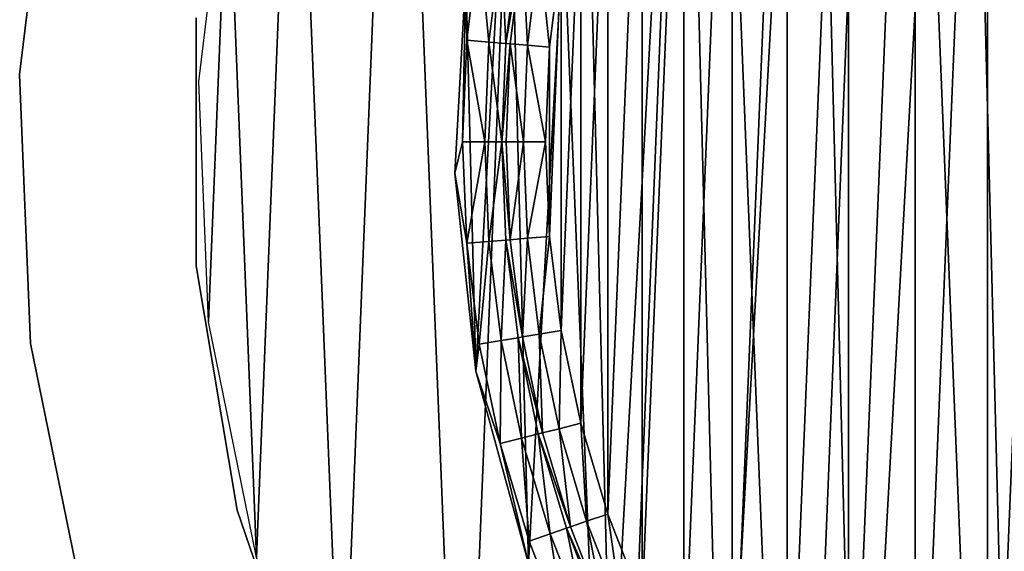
# Model space of a CAD drawing. Header units: millimetres. Extents: x 10 to 569, y -280 to 280.
# Tile 3 of 13: x 10 to 174, y -68 to 20. Entities that reach past the tile are written whole.
import ezdxf

# ---------------------------------------------------------------- set-up
doc = ezdxf.new("R2010")
doc.units = ezdxf.units.MM
doc.header["$LTSCALE"] = 25.4
doc.layers.get('0').update_dxf_attribs({"true_color": 0xff5454})

# ---------------------------------------------------------------- blocks, each defined once
blk = doc.blocks.new('MIST-8943.STL#1')
at = {"color": 7, "true_color": 0xffffff}
mesh = blk.add_polyface(dxfattribs=at)
corners = [(44.43, 50.01, 1.42), (41.2, -30.13, 1.42), (39.58, 10.07, 1.42), (49.25, -69.55, 1.42), (55.62, 88.65, 1.42), (63.52, -107.17, 1.42), (72.87, 125, 1.42), (83.63, -142.02, 1.42), (95.73, 158.11, 1.42), (109.08, -173.18, 1.42), (123.6, 187.13, 1.42), (139.19, -199.86, 1.42), (155.76, 211.3, 1.42), (173.2, -221.36, 1.42), (191.39, 229.99, 1.42), (210.21, -237.13, 1.42), (229.55, 242.74, 1.42), (249.28, -246.76, 1.42), (269.26, 249.19, 1.42), (289.38, -250, 1.42), (309.49, 249.19, 1.42), (329.48, -246.76, 1.42), (349.21, 242.74, 1.42), (368.54, -237.13, 1.42), (387.37, 229.99, 1.42), (405.56, -221.36, 1.42), (422.99, 211.3, 1.42), (439.56, -199.86, 1.42), (455.16, 187.13, 1.42), (469.68, -173.18, 1.42), (483.03, 158.11, 1.42), (495.12, -142.02, 1.42), (505.88, 125, 1.42), (515.24, -107.17, 1.42), (523.13, 88.65, 1.42), (529.51, -69.55, 1.42), (534.33, 50.01, 1.42), (537.56, -30.13, 1.42), (539.18, 10.07, 1.42)]
mesh.append_faces([[corners[k] for k in face] for face in [(0, 1, 2), (37, 36, 38)]], dxfattribs={"vtx0": -1, "color": 7})
mesh.append_faces([[corners[k] for k in face] for face in [(1, 0, 3), (3, 4, 5), (5, 6, 7), (7, 8, 9), (9, 10, 11), (11, 12, 13), (13, 14, 15), (15, 16, 17), (17, 18, 19), (19, 20, 21), (21, 22, 23), (23, 24, 25), (25, 26, 27), (27, 28, 29), (29, 30, 31), (31, 32, 33), (33, 34, 35), (35, 36, 37)]], dxfattribs={"vtx0": -1, "vtx1": -1, "color": 7})
mesh.append_faces([[corners[k] for k in face] for face in [(3, 0, 4), (5, 4, 6), (7, 6, 8), (9, 8, 10), (11, 10, 12), (13, 12, 14), (15, 14, 16), (17, 16, 18), (19, 18, 20), (21, 20, 22), (23, 22, 24), (25, 24, 26), (27, 26, 28), (29, 28, 30), (31, 30, 32), (33, 32, 34), (35, 34, 36)]], dxfattribs={"vtx0": -1, "vtx2": -1, "color": 7})
mesh = blk.add_polyface(dxfattribs=at)
corners = [(84.28, 28, 141.92), (83.72, 0, 141.92), (82.44, -5.27, 141.92), (84.42, 16.98, 141.92), (86.52, 33.85, 141.92), (91.43, 60.53, 141.92), (90.01, 50.49, 141.92), (94.86, 66.78, 141.92), (103.7, 91.5, 141.92), (101.04, 82.61, 141.92), (108.5, 97.88, 141.92), (120.78, 120.1, 141.92), (117.2, 112.49, 141.92), (127.08, 126.32, 141.92), (142.23, 145.59, 141.92), (138.07, 139.29, 141.92), (150.09, 151.31, 141.92), (167.49, 167.31, 141.92), (163.06, 162.29, 141.92), (176.89, 172.17, 141.92), (195.91, 184.7, 141.92), (191.49, 180.87, 141.92), (206.76, 188.34, 141.92), (226.75, 197.3, 141.92), (222.6, 194.52, 141.92), (238.89, 199.37, 141.92), (259.21, 204.79, 141.92), (255.53, 202.86, 141.92), (272.39, 204.96, 141.92), (292.45, 206.98, 141.92), (289.38, 205.66, 141.92), (306.36, 204.96, 141.92), (325.61, 203.8, 141.92), (323.23, 202.86, 141.92), (339.86, 199.37, 141.92), (357.83, 195.35, 141.92), (356.15, 194.52, 141.92), (371.99, 188.34, 141.92), (388.28, 181.84, 141.92), (387.26, 180.87, 141.92), (401.86, 172.17, 141.92), (416.17, 163.62, 141.92), (415.7, 162.3, 141.92), (428.67, 151.31, 141.92), (440.78, 141.16, 141.92), (440.69, 139.29, 141.92), (451.67, 126.32, 141.92), (461.46, 115.05, 141.92), (461.55, 112.49, 141.92), (477.69, 85.96, 141.92), (470.25, 97.88, 141.92), (477.72, 82.61, 141.92), (489.04, 54.64, 141.92), (483.9, 66.78, 141.92), (488.75, 50.49, 141.92), (492.23, 33.85, 141.92), (495.22, 21.9, 141.92), (494.34, 16.98, 141.92), (495.04, 0, 141.92), (84.42, -16.98, 141.92), (85.97, -38.39, 141.92), (86.52, -33.85, 141.92), (90.01, -50.49, 141.92), (94.76, -70.52, 141.92), (94.86, -66.78, 141.92), (101.04, -82.61, 141.92), (108.6, -100.83, 141.92), (108.5, -97.88, 141.92), (117.21, -112.49, 141.92), (127.11, -128.52, 141.92), (127.08, -126.32, 141.92), (138.07, -139.29, 141.92), (149.83, -152.89, 141.92), (150.09, -151.31, 141.92), (163.06, -162.3, 141.92), (176.16, -173.29, 141.92), (176.89, -172.17, 141.92), (205.42, -189.21, 141.92), (191.49, -180.87, 141.92), (206.77, -188.34, 141.92), (236.86, -200.23, 141.92), (222.6, -194.52, 141.92), (238.89, -199.37, 141.92), (269.66, -206.06, 141.92), (255.53, -202.86, 141.92), (272.4, -204.96, 141.92), (302.97, -206.55, 141.92), (289.38, -205.66, 141.92), (306.36, -204.96, 141.92), (335.93, -201.7, 141.92), (323.23, -202.86, 141.92), (339.87, -199.37, 141.92), (367.68, -191.62, 141.92), (356.16, -194.52, 141.92), (371.99, -188.34, 141.92), (397.4, -176.58, 141.92), (387.26, -180.87, 141.92), (401.86, -172.17, 141.92), (424.33, -156.96, 141.92), (415.7, -162.29, 141.92), (428.67, -151.31, 141.92), (447.76, -133.28, 141.92), (440.69, -139.29, 141.92), (451.67, -126.32, 141.92), (467.09, -106.15, 141.92), (461.55, -112.49, 141.92), (470.25, -97.88, 141.92), (481.82, -76.27, 141.92), (477.72, -82.61, 141.92), (483.9, -66.78, 141.92), (491.56, -44.41, 141.92), (488.75, -50.49, 141.92), (492.23, -33.85, 141.92), (496.06, -11.4, 141.92), (494.34, -16.98, 141.92)]
mesh.append_faces([[corners[k] for k in face] for face in [(0, 1, 2), (1, 0, 3), (3, 0, 4), (4, 5, 6), (6, 5, 7), (7, 8, 9), (9, 8, 10), (10, 11, 12), (12, 11, 13), (13, 14, 15), (15, 14, 16), (16, 17, 18), (18, 17, 19), (19, 20, 21), (21, 20, 22), (22, 23, 24), (24, 23, 25), (25, 26, 27), (27, 26, 28), (28, 29, 30), (30, 29, 31), (31, 32, 33), (33, 32, 34), (34, 35, 36), (36, 35, 37), (37, 38, 39), (39, 38, 40), (40, 41, 42), (42, 41, 43), (43, 44, 45), (45, 44, 46), (46, 47, 48), (48, 49, 50), (50, 49, 51), (51, 52, 53), (53, 52, 54), (54, 52, 55), (55, 56, 57), (57, 56, 58), (2, 59, 60), (59, 2, 1), (60, 62, 63), (63, 65, 66), (66, 68, 69), (69, 71, 72), (72, 74, 75), (75, 76, 77), (77, 79, 80), (80, 82, 83), (83, 85, 86), (86, 88, 89), (89, 91, 92), (92, 94, 95), (95, 97, 98), (98, 100, 101), (101, 103, 104), (104, 106, 107), (107, 109, 110), (110, 112, 113), (113, 58, 56)]], dxfattribs={"vtx0": -1, "vtx1": -1, "color": 7})
mesh.append_faces([[corners[k] for k in face] for face in [(4, 0, 5), (7, 5, 8), (10, 8, 11), (13, 11, 14), (16, 14, 17), (19, 17, 20), (22, 20, 23), (25, 23, 26), (28, 26, 29), (31, 29, 32), (34, 32, 35), (37, 35, 38), (40, 38, 41), (43, 41, 44), (46, 44, 47), (48, 47, 49), (51, 49, 52), (55, 52, 56), (60, 59, 61), (60, 61, 62), (63, 62, 64), (63, 64, 65), (66, 65, 67), (66, 67, 68), (69, 68, 70), (69, 70, 71), (72, 71, 73), (72, 73, 74), (75, 74, 76), (77, 76, 78), (77, 78, 79), (80, 79, 81), (80, 81, 82), (83, 82, 84), (83, 84, 85), (86, 85, 87), (86, 87, 88), (89, 88, 90), (89, 90, 91), (92, 91, 93), (92, 93, 94), (95, 94, 96), (95, 96, 97), (98, 97, 99), (98, 99, 100), (101, 100, 102), (101, 102, 103), (104, 103, 105), (104, 105, 106), (107, 106, 108), (107, 108, 109), (110, 109, 111), (110, 111, 112), (113, 112, 114), (113, 114, 58)]], dxfattribs={"vtx0": -1, "vtx2": -1, "color": 7})
mesh = blk.add_polyface(dxfattribs=at)
corners = [(85.97, -38.39, 142.94), (84.28, 28, 142.94), (82.44, -5.27, 142.94), (91.43, 60.53, 142.94), (94.76, -70.52, 142.94), (103.7, 91.5, 142.94), (108.6, -100.83, 142.94), (120.78, 120.1, 142.94), (127.11, -128.52, 142.94), (142.23, 145.59, 142.94), (149.83, -152.89, 142.94), (167.49, 167.31, 142.94), (176.16, -173.29, 142.94), (195.91, 184.7, 142.94), (205.42, -189.21, 142.94), (226.75, 197.3, 142.94), (236.86, -200.23, 142.94), (259.21, 204.79, 142.94), (269.66, -206.06, 142.94), (292.45, 206.98, 142.94), (302.97, -206.55, 142.94), (325.61, 203.8, 142.94), (335.93, -201.7, 142.94), (357.83, 195.35, 142.94), (367.68, -191.62, 142.94), (388.28, 181.84, 142.94), (397.4, -176.58, 142.94), (416.17, 163.62, 142.94), (424.33, -156.96, 142.94), (440.78, 141.16, 142.94), (447.76, -133.28, 142.94), (461.46, 115.05, 142.94), (467.09, -106.15, 142.94), (477.69, 85.96, 142.94), (481.82, -76.27, 142.94), (489.04, 54.64, 142.94), (491.56, -44.41, 142.94), (495.22, 21.9, 142.94), (496.06, -11.4, 142.94)]
mesh.append_faces([[corners[k] for k in face] for face in [(0, 1, 2), (37, 36, 38)]], dxfattribs={"vtx0": -1, "color": 7})
mesh.append_faces([[corners[k] for k in face] for face in [(1, 0, 3), (3, 4, 5), (5, 6, 7), (7, 8, 9), (9, 10, 11), (11, 12, 13), (13, 14, 15), (15, 16, 17), (17, 18, 19), (19, 20, 21), (21, 22, 23), (23, 24, 25), (25, 26, 27), (27, 28, 29), (29, 30, 31), (31, 32, 33), (33, 34, 35), (35, 36, 37)]], dxfattribs={"vtx0": -1, "vtx1": -1, "color": 7})
mesh.append_faces([[corners[k] for k in face] for face in [(3, 0, 4), (5, 4, 6), (7, 6, 8), (9, 8, 10), (11, 10, 12), (13, 12, 14), (15, 14, 16), (17, 16, 18), (19, 18, 20), (21, 20, 22), (23, 22, 24), (25, 24, 26), (27, 26, 28), (29, 28, 30), (31, 30, 32), (33, 32, 34), (35, 34, 36)]], dxfattribs={"vtx0": -1, "vtx2": -1, "color": 7})
mesh = blk.add_polyface(dxfattribs=at)
corners = [(98.29, 15.83, 133.92), (98.29, -15.84, 133.92), (97.63, 0, 133.92), (100.25, 31.56, 133.92), (100.25, -31.56, 133.92), (103.5, 47.07, 133.92), (103.5, -47.07, 133.92), (108.02, 62.26, 133.92), (108.02, -62.26, 133.92), (113.78, 77.02, 133.92), (113.78, -77.02, 133.92), (120.74, 91.26, 133.92), (120.74, -91.26, 133.92), (128.86, 104.87, 133.92), (128.86, -104.88, 133.92), (138.06, 117.77, 133.92), (138.06, -117.77, 133.92), (148.31, 129.86, 133.92), (148.31, -129.87, 133.92), (159.51, 141.07, 133.92), (159.51, -141.07, 133.92), (171.61, 151.31, 133.92), (171.61, -151.31, 133.92), (184.5, 160.52, 133.92), (184.5, -160.52, 133.92), (198.12, 168.63, 133.92), (198.12, -168.63, 133.92), (212.35, 175.59, 133.92), (212.36, -175.6, 133.92), (227.12, 181.36, 133.92), (227.12, -181.36, 133.92), (242.31, 185.88, 133.92), (242.31, -185.88, 133.92), (257.82, 189.13, 133.92), (257.82, -189.13, 133.92), (273.54, 191.09, 133.92), (273.54, -191.09, 133.92), (289.38, 191.74, 133.92), (289.38, -191.74, 133.92), (305.21, 191.09, 133.92), (305.21, -191.09, 133.92), (320.94, 189.13, 133.92), (320.94, -189.13, 133.92), (336.45, 185.88, 133.92), (336.45, -185.88, 133.92), (351.64, 181.36, 133.92), (351.64, -181.36, 133.92), (366.4, 175.6, 133.92), (366.4, -175.59, 133.92), (380.64, 168.63, 133.92), (380.64, -168.63, 133.92), (394.25, 160.52, 133.92), (394.25, -160.52, 133.92), (407.15, 151.31, 133.92), (407.15, -151.31, 133.92), (419.24, 141.07, 133.92), (419.24, -141.07, 133.92), (430.45, 129.87, 133.92), (430.45, -129.86, 133.92), (440.69, 117.77, 133.92), (440.69, -117.77, 133.92), (449.9, 104.88, 133.92), (449.9, -104.87, 133.92), (458.01, 91.26, 133.92), (458.01, -91.26, 133.92), (464.97, 77.02, 133.92), (464.97, -77.02, 133.92), (470.73, 62.26, 133.92), (470.73, -62.26, 133.92), (475.26, 47.07, 133.92), (475.26, -47.07, 133.92), (478.51, 31.56, 133.92), (478.51, -31.56, 133.92), (480.47, 15.84, 133.92), (480.47, -15.83, 133.92), (481.12, 0, 133.92)]
mesh.append_faces([[corners[k] for k in face] for face in [(0, 1, 2), (74, 73, 75)]], dxfattribs={"vtx0": -1, "color": 7})
mesh.append_faces([[corners[k] for k in face] for face in [(1, 3, 4), (4, 5, 6), (6, 7, 8), (8, 9, 10), (10, 11, 12), (12, 13, 14), (14, 15, 16), (16, 17, 18), (18, 19, 20), (20, 21, 22), (22, 23, 24), (24, 25, 26), (26, 27, 28), (28, 29, 30), (30, 31, 32), (32, 33, 34), (34, 35, 36), (36, 37, 38), (38, 39, 40), (40, 41, 42), (42, 43, 44), (44, 45, 46), (46, 47, 48), (48, 49, 50), (50, 51, 52), (52, 53, 54), (54, 55, 56), (56, 57, 58), (58, 59, 60), (60, 61, 62), (62, 63, 64), (64, 65, 66), (66, 67, 68), (68, 69, 70), (70, 71, 72), (72, 73, 74)]], dxfattribs={"vtx0": -1, "vtx1": -1, "color": 7})
mesh.append_faces([[corners[k] for k in face] for face in [(1, 0, 3), (4, 3, 5), (6, 5, 7), (8, 7, 9), (10, 9, 11), (12, 11, 13), (14, 13, 15), (16, 15, 17), (18, 17, 19), (20, 19, 21), (22, 21, 23), (24, 23, 25), (26, 25, 27), (28, 27, 29), (30, 29, 31), (32, 31, 33), (34, 33, 35), (36, 35, 37), (38, 37, 39), (40, 39, 41), (42, 41, 43), (44, 43, 45), (46, 45, 47), (48, 47, 49), (50, 49, 51), (52, 51, 53), (54, 53, 55), (56, 55, 57), (58, 57, 59), (60, 59, 61), (62, 61, 63), (64, 63, 65), (66, 65, 67), (68, 67, 69), (70, 69, 71), (72, 71, 73)]], dxfattribs={"vtx0": -1, "vtx2": -1, "color": 7})
at = {"color": 254, "true_color": 0xe3e2e8}
mesh = blk.add_polyface(dxfattribs=at)
corners = [(15.04, 56.01, 131.42), (9.6, 11.27, 1.42), (9.6, 11.27, 131.42), (15.04, 56.01, 1.42)]
mesh.append_faces([[corners[k] for k in face] for face in [(0, 1, 2), (1, 0, 3)]], dxfattribs={"vtx0": -1, "color": 254})
at = {"color": 7, "true_color": 0xffffff}
mesh = blk.add_polyface(dxfattribs=at)
corners = [(86.52, 33.85, 141.92), (88.13, 16.67, 140.99), (84.42, 16.98, 141.92), (90.2, 33.24, 140.99)]
mesh.append_faces([[corners[k] for k in face] for face in [(0, 1, 2), (1, 0, 3)]], dxfattribs={"vtx0": -1, "color": 7})
mesh = blk.add_polyface(dxfattribs=at)
corners = [(90.2, 33.24, 140.99), (90.99, 16.44, 138.45), (88.13, 16.67, 140.99), (93.03, 32.76, 138.45)]
mesh.append_faces([[corners[k] for k in face] for face in [(0, 1, 2), (1, 0, 3)]], dxfattribs={"vtx0": -1, "color": 7})
mesh = blk.add_polyface(dxfattribs=at)
corners = [(90.99, 16.44, 138.45), (93.74, 32.64, 137.38), (91.72, 16.38, 137.38), (93.03, 32.76, 138.45)]
mesh.append_faces([[corners[k] for k in face] for face in [(0, 1, 2), (1, 0, 3)]], dxfattribs={"vtx0": -1, "color": 7})
mesh = blk.add_polyface(dxfattribs=at)
corners = [(93.74, 32.64, 137.38), (94.58, 16.14, 134.84), (91.72, 16.38, 137.38), (96.57, 32.17, 134.84)]
mesh.append_faces([[corners[k] for k in face] for face in [(0, 1, 2), (1, 0, 3)]], dxfattribs={"vtx0": -1, "color": 7})
mesh = blk.add_polyface(dxfattribs=at)
corners = [(96.57, 32.17, 134.84), (98.29, 15.83, 133.92), (94.58, 16.14, 134.84), (100.25, 31.56, 133.92)]
mesh.append_faces([[corners[k] for k in face] for face in [(0, 1, 2), (1, 0, 3)]], dxfattribs={"vtx0": -1, "color": 7})
mesh = blk.add_polyface(dxfattribs=at)
corners = [(84.28, 28, 142.94), (82.44, -5.27, 141.92), (82.44, -5.27, 142.94), (84.28, 28, 141.92)]
mesh.append_faces([[corners[k] for k in face] for face in [(0, 1, 2), (1, 0, 3)]], dxfattribs={"vtx0": -1, "color": 7})
at = {"color": 254, "true_color": 0xe3e2e8}
mesh = blk.add_polyface(dxfattribs=at)
corners = [(39.15, 20.73, 131.42), (39.15, -20.73, 1.42), (39.15, -20.73, 131.42), (39.15, 20.73, 1.42)]
mesh.append_faces([[corners[k] for k in face] for face in [(0, 1, 2), (1, 0, 3)]], dxfattribs={"vtx0": -1, "color": 254})
at = {"color": 7, "true_color": 0xffffff}
mesh = blk.add_polyface(dxfattribs=at)
corners = [(84.42, 16.98, 141.92), (87.44, 0, 140.99), (83.72, 0, 141.92), (88.13, 16.67, 140.99)]
mesh.append_faces([[corners[k] for k in face] for face in [(0, 1, 2), (1, 0, 3)]], dxfattribs={"vtx0": -1, "color": 7})
mesh = blk.add_polyface(dxfattribs=at)
corners = [(88.13, 16.67, 140.99), (90.31, 0, 138.45), (87.44, 0, 140.99), (90.99, 16.44, 138.45)]
mesh.append_faces([[corners[k] for k in face] for face in [(0, 1, 2), (1, 0, 3)]], dxfattribs={"vtx0": -1, "color": 7})
mesh = blk.add_polyface(dxfattribs=at)
corners = [(90.31, 0, 138.45), (91.72, 16.38, 137.38), (91.04, 0, 137.38), (90.99, 16.44, 138.45)]
mesh.append_faces([[corners[k] for k in face] for face in [(0, 1, 2), (1, 0, 3)]], dxfattribs={"vtx0": -1, "color": 7})
mesh = blk.add_polyface(dxfattribs=at)
corners = [(91.72, 16.38, 137.38), (93.91, 0, 134.84), (91.04, 0, 137.38), (94.58, 16.14, 134.84)]
mesh.append_faces([[corners[k] for k in face] for face in [(0, 1, 2), (1, 0, 3)]], dxfattribs={"vtx0": -1, "color": 7})
mesh = blk.add_polyface(dxfattribs=at)
corners = [(94.58, 16.14, 134.84), (97.63, 0, 133.92), (93.91, 0, 134.84), (98.29, 15.83, 133.92)]
mesh.append_faces([[corners[k] for k in face] for face in [(0, 1, 2), (1, 0, 3)]], dxfattribs={"vtx0": -1, "color": 7})
at = {"color": 254, "true_color": 0xe3e2e8}
mesh = blk.add_polyface(dxfattribs=at)
corners = [(9.6, 11.27, 131.42), (11.42, -33.75, 1.42), (11.42, -33.75, 131.42), (9.6, 11.27, 1.42)]
mesh.append_faces([[corners[k] for k in face] for face in [(0, 1, 2), (1, 0, 3)]], dxfattribs={"vtx0": -1, "color": 254})
at = {"color": 7, "true_color": 0xffffff}
mesh = blk.add_polyface(dxfattribs=at)
corners = [(87.44, 0, 140.99), (84.42, -16.98, 141.92), (83.72, 0, 141.92), (88.13, -16.68, 140.99)]
mesh.append_faces([[corners[k] for k in face] for face in [(0, 1, 2), (1, 0, 3)]], dxfattribs={"vtx0": -1, "color": 7})
mesh = blk.add_polyface(dxfattribs=at)
corners = [(90.31, 0, 138.45), (88.13, -16.68, 140.99), (87.44, 0, 140.99), (90.99, -16.44, 138.45)]
mesh.append_faces([[corners[k] for k in face] for face in [(0, 1, 2), (1, 0, 3)]], dxfattribs={"vtx0": -1, "color": 7})
mesh = blk.add_polyface(dxfattribs=at)
corners = [(90.31, 0, 138.45), (91.72, -16.38, 137.38), (90.99, -16.44, 138.45), (91.04, 0, 137.38)]
mesh.append_faces([[corners[k] for k in face] for face in [(0, 1, 2), (1, 0, 3)]], dxfattribs={"vtx0": -1, "color": 7})
mesh = blk.add_polyface(dxfattribs=at)
corners = [(93.91, 0, 134.84), (91.72, -16.38, 137.38), (91.04, 0, 137.38), (94.58, -16.14, 134.84)]
mesh.append_faces([[corners[k] for k in face] for face in [(0, 1, 2), (1, 0, 3)]], dxfattribs={"vtx0": -1, "color": 7})
mesh = blk.add_polyface(dxfattribs=at)
corners = [(97.63, 0, 133.92), (94.58, -16.14, 134.84), (93.91, 0, 134.84), (98.29, -15.84, 133.92)]
mesh.append_faces([[corners[k] for k in face] for face in [(0, 1, 2), (1, 0, 3)]], dxfattribs={"vtx0": -1, "color": 7})
mesh = blk.add_polyface(dxfattribs=at)
corners = [(82.44, -5.27, 142.94), (85.97, -38.39, 141.92), (85.97, -38.39, 142.94), (82.44, -5.27, 141.92)]
mesh.append_faces([[corners[k] for k in face] for face in [(0, 1, 2), (1, 0, 3)]], dxfattribs={"vtx0": -1, "color": 7})
mesh = blk.add_polyface(dxfattribs=at)
corners = [(90.99, -16.44, 138.45), (90.2, -33.24, 140.99), (88.13, -16.68, 140.99), (93.03, -32.77, 138.45)]
mesh.append_faces([[corners[k] for k in face] for face in [(0, 1, 2), (1, 0, 3)]], dxfattribs={"vtx0": -1, "color": 7})
mesh = blk.add_polyface(dxfattribs=at)
corners = [(90.99, -16.44, 138.45), (93.74, -32.65, 137.38), (93.03, -32.77, 138.45), (91.72, -16.38, 137.38)]
mesh.append_faces([[corners[k] for k in face] for face in [(0, 1, 2), (1, 0, 3)]], dxfattribs={"vtx0": -1, "color": 7})
mesh = blk.add_polyface(dxfattribs=at)
corners = [(94.58, -16.14, 134.84), (93.74, -32.65, 137.38), (91.72, -16.38, 137.38), (96.57, -32.17, 134.84)]
mesh.append_faces([[corners[k] for k in face] for face in [(0, 1, 2), (1, 0, 3)]], dxfattribs={"vtx0": -1, "color": 7})
mesh = blk.add_polyface(dxfattribs=at)
corners = [(98.29, -15.84, 133.92), (96.57, -32.17, 134.84), (94.58, -16.14, 134.84), (100.25, -31.56, 133.92)]
mesh.append_faces([[corners[k] for k in face] for face in [(0, 1, 2), (1, 0, 3)]], dxfattribs={"vtx0": -1, "color": 7})
mesh = blk.add_polyface(dxfattribs=at)
corners = [(88.13, -16.68, 140.99), (86.52, -33.85, 141.92), (84.42, -16.98, 141.92), (90.2, -33.24, 140.99)]
mesh.append_faces([[corners[k] for k in face] for face in [(0, 1, 2), (1, 0, 3)]], dxfattribs={"vtx0": -1, "color": 7})
at = {"color": 254, "true_color": 0xe3e2e8}
mesh = blk.add_polyface(dxfattribs=at)
corners = [(39.15, -20.73, 131.42), (45.98, -61.64, 1.42), (45.98, -61.64, 131.42), (39.15, -20.73, 1.42)]
mesh.append_faces([[corners[k] for k in face] for face in [(0, 1, 2), (1, 0, 3)]], dxfattribs={"vtx0": -1, "color": 254})
at = {"color": 7, "true_color": 0xffffff}
mesh = blk.add_polyface(dxfattribs=at)
corners = [(93.03, -32.77, 138.45), (93.62, -49.57, 140.99), (90.2, -33.24, 140.99), (96.4, -48.87, 138.45)]
mesh.append_faces([[corners[k] for k in face] for face in [(0, 1, 2), (1, 0, 3)]], dxfattribs={"vtx0": -1, "color": 7})
mesh = blk.add_polyface(dxfattribs=at)
corners = [(93.03, -32.77, 138.45), (97.11, -48.69, 137.38), (96.4, -48.87, 138.45), (93.74, -32.65, 137.38)]
mesh.append_faces([[corners[k] for k in face] for face in [(0, 1, 2), (1, 0, 3)]], dxfattribs={"vtx0": -1, "color": 7})
mesh = blk.add_polyface(dxfattribs=at)
corners = [(96.57, -32.17, 134.84), (97.11, -48.69, 137.38), (93.74, -32.65, 137.38), (99.89, -47.99, 134.84)]
mesh.append_faces([[corners[k] for k in face] for face in [(0, 1, 2), (1, 0, 3)]], dxfattribs={"vtx0": -1, "color": 7})
mesh = blk.add_polyface(dxfattribs=at)
corners = [(100.25, -31.56, 133.92), (99.89, -47.99, 134.84), (96.57, -32.17, 134.84), (103.5, -47.07, 133.92)]
mesh.append_faces([[corners[k] for k in face] for face in [(0, 1, 2), (1, 0, 3)]], dxfattribs={"vtx0": -1, "color": 7})
at = {"color": 254, "true_color": 0xe3e2e8}
mesh = blk.add_polyface(dxfattribs=at)
corners = [(11.42, -33.75, 131.42), (20.43, -77.9, 1.42), (20.43, -77.9, 131.42), (11.42, -33.75, 1.42)]
mesh.append_faces([[corners[k] for k in face] for face in [(0, 1, 2), (1, 0, 3)]], dxfattribs={"vtx0": -1, "color": 254})
at = {"color": 7, "true_color": 0xffffff}
mesh = blk.add_polyface(dxfattribs=at)
corners = [(90.2, -33.24, 140.99), (90.01, -50.49, 141.92), (86.52, -33.85, 141.92), (93.62, -49.57, 140.99)]
mesh.append_faces([[corners[k] for k in face] for face in [(0, 1, 2), (1, 0, 3)]], dxfattribs={"vtx0": -1, "color": 7})
mesh = blk.add_polyface(dxfattribs=at)
corners = [(85.97, -38.39, 142.94), (94.76, -70.52, 141.92), (94.76, -70.52, 142.94), (85.97, -38.39, 141.92)]
mesh.append_faces([[corners[k] for k in face] for face in [(0, 1, 2), (1, 0, 3)]], dxfattribs={"vtx0": -1, "color": 7})
mesh = blk.add_polyface(dxfattribs=at)
corners = [(103.5, -47.07, 133.92), (104.5, -63.47, 134.84), (99.89, -47.99, 134.84), (108.02, -62.26, 133.92)]
mesh.append_faces([[corners[k] for k in face] for face in [(0, 1, 2), (1, 0, 3)]], dxfattribs={"vtx0": -1, "color": 7})
mesh = blk.add_polyface(dxfattribs=at)
corners = [(96.4, -48.87, 138.45), (98.38, -65.57, 140.99), (93.62, -49.57, 140.99), (101.1, -64.64, 138.45)]
mesh.append_faces([[corners[k] for k in face] for face in [(0, 1, 2), (1, 0, 3)]], dxfattribs={"vtx0": -1, "color": 7})
mesh = blk.add_polyface(dxfattribs=at)
corners = [(96.4, -48.87, 138.45), (101.79, -64.4, 137.38), (101.1, -64.64, 138.45), (97.11, -48.69, 137.38)]
mesh.append_faces([[corners[k] for k in face] for face in [(0, 1, 2), (1, 0, 3)]], dxfattribs={"vtx0": -1, "color": 7})
mesh = blk.add_polyface(dxfattribs=at)
corners = [(99.89, -47.99, 134.84), (101.79, -64.4, 137.38), (97.11, -48.69, 137.38), (104.5, -63.47, 134.84)]
mesh.append_faces([[corners[k] for k in face] for face in [(0, 1, 2), (1, 0, 3)]], dxfattribs={"vtx0": -1, "color": 7})
mesh = blk.add_polyface(dxfattribs=at)
corners = [(93.62, -49.57, 140.99), (94.86, -66.78, 141.92), (90.01, -50.49, 141.92), (98.38, -65.57, 140.99)]
mesh.append_faces([[corners[k] for k in face] for face in [(0, 1, 2), (1, 0, 3)]], dxfattribs={"vtx0": -1, "color": 7})
at = {"color": 254, "true_color": 0xe3e2e8}
mesh = blk.add_polyface(dxfattribs=at)
corners = [(45.98, -61.64, 131.42), (59.44, -100.86, 1.42), (59.44, -100.86, 131.42), (45.98, -61.64, 1.42)]
mesh.append_faces([[corners[k] for k in face] for face in [(0, 1, 2), (1, 0, 3)]], dxfattribs={"vtx0": -1, "color": 254})
at = {"color": 7, "true_color": 0xffffff}
mesh = blk.add_polyface(dxfattribs=at)
corners = [(108.02, -62.26, 133.92), (110.37, -78.52, 134.84), (104.5, -63.47, 134.84), (113.78, -77.02, 133.92)]
mesh.append_faces([[corners[k] for k in face] for face in [(0, 1, 2), (1, 0, 3)]], dxfattribs={"vtx0": -1, "color": 7})
mesh = blk.add_polyface(dxfattribs=at)
corners = [(104.5, -63.47, 134.84), (107.75, -79.67, 137.38), (101.79, -64.4, 137.38), (110.37, -78.52, 134.84)]
mesh.append_faces([[corners[k] for k in face] for face in [(0, 1, 2), (1, 0, 3)]], dxfattribs={"vtx0": -1, "color": 7})
mesh = blk.add_polyface(dxfattribs=at)
corners = [(98.38, -65.57, 140.99), (101.04, -82.61, 141.92), (94.86, -66.78, 141.92), (104.45, -81.12, 140.99)]
mesh.append_faces([[corners[k] for k in face] for face in [(0, 1, 2), (1, 0, 3)]], dxfattribs={"vtx0": -1, "color": 7})
mesh = blk.add_polyface(dxfattribs=at)
corners = [(101.1, -64.64, 138.45), (104.45, -81.12, 140.99), (98.38, -65.57, 140.99), (107.08, -79.97, 138.45)]
mesh.append_faces([[corners[k] for k in face] for face in [(0, 1, 2), (1, 0, 3)]], dxfattribs={"vtx0": -1, "color": 7})
mesh = blk.add_polyface(dxfattribs=at)
corners = [(101.1, -64.64, 138.45), (107.75, -79.67, 137.38), (107.08, -79.97, 138.45), (101.79, -64.4, 137.38)]
mesh.append_faces([[corners[k] for k in face] for face in [(0, 1, 2), (1, 0, 3)]], dxfattribs={"vtx0": -1, "color": 7})

msp = doc.modelspace()

# ---------------------------------------------------------------- block references
at = {"color": 0}
msp.add_blockref('MIST-8943.STL#1', (0, 0), dxfattribs=at)

doc.saveas('drawing.dxf')
